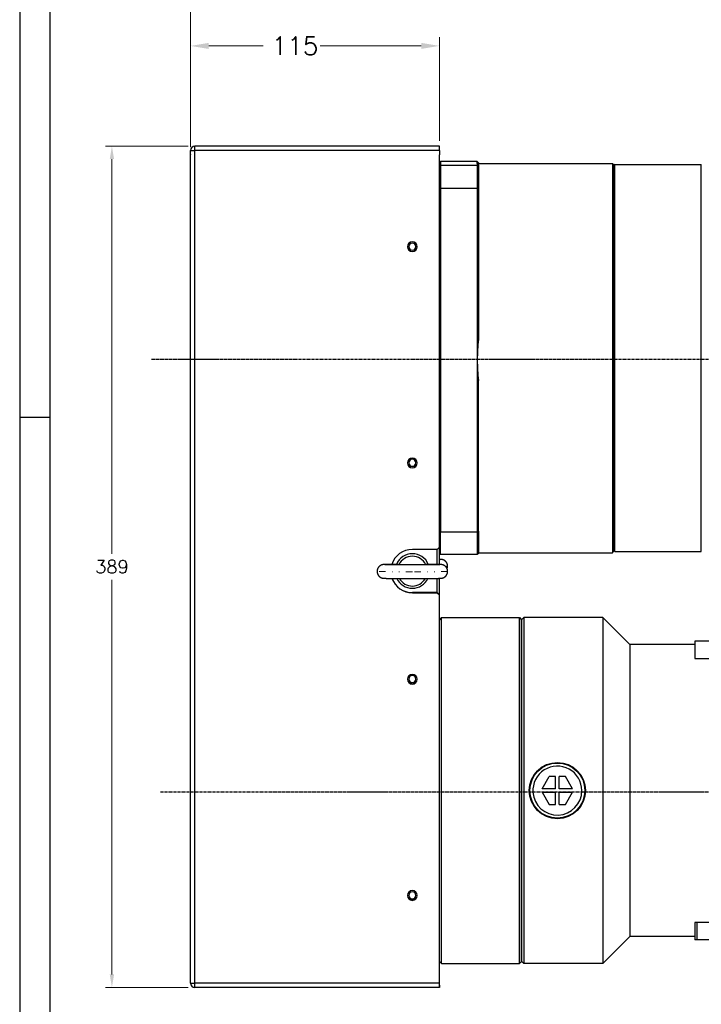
# Model space of a CAD drawing. Header units: inches. Extents: x 0 to 1685, y 0 to 1188.
# Tile 2 of 18: x 0 to 315, y 323 to 778. Entities that reach past the tile are written whole.
import ezdxf

# ---------------------------------------------------------------- set-up
doc = ezdxf.new("R2010")
doc.units = ezdxf.units.IN
doc.linetypes.add('CENTER', pattern=[2, 1.25, -0.25, 0.25, -0.25])
doc.linetypes.add('DASHEDBIDOT', pattern=[12.4, 3, -3, 0.2, -3, 0.2, -3])
doc.layers.add('ATA-CENTER', color=133, linetype='CENTER')
doc.layers.add('Layer0000', color=7, linetype='Continuous', lineweight=25)
doc.styles.get("Standard").update_dxf_attribs({"font": 'simplex.shx'})
doc.dimstyles.new('ata_A0$0', dxfattribs={"dimtxt": 6, "dimasz": 6, "dimexe": 3, "dimexo": 3, "dimgap": 3, "dimtad": 0, "dimtih": 1, "dimtoh": 1, "dimdec": 6, "dimdsep": 46, "dimtxsty": 'Standard', "dimcen": 0, "dimclrd": 252, "dimclre": 252, "dimclrt": 4, "dimadec": 6, "dimazin": 2, "dimtfac": 1, "dimtdec": 6, "dimtofl": 0, "dimtmove": 0, "dimatfit": 3, "dimfxl": 0, "dimtolj": 1, "dimtzin": 0, "dimlwd": 0, "dimlwe": 0, "dimarcsym": 0})
doc.dimstyles.new('ata_A1', dxfattribs={"dimtxt": 4.2, "dimasz": 4.2, "dimexe": 2, "dimexo": 2, "dimgap": 2, "dimtad": 0, "dimtih": 1, "dimtoh": 1, "dimdec": 6, "dimdsep": 46, "dimtxsty": 'Standard', "dimcen": 0, "dimclrd": 252, "dimclre": 252, "dimclrt": 4, "dimadec": 6, "dimazin": 2, "dimtfac": 1, "dimtdec": 6, "dimtofl": 0, "dimtmove": 0, "dimatfit": 3, "dimfxl": 0, "dimtolj": 1, "dimtzin": 0, "dimlwd": 0, "dimlwe": 0, "dimarcsym": 0})

# ---------------------------------------------------------------- blocks, each defined once
blk = doc.blocks.new('*D9579')
at = {"layer": 'Defpoints', "color": 0}
for p in [(193.91, 765.84), (78.91, 715.96), (193.91, 717.96)]:
    blk.add_point(p, dxfattribs=at)
at = {"layer": 'Layer0000', "color": 252, "linetype": 'Continuous', "lineweight": 0}
for p, q in [((78.91, 719.96), (78.91, 769.84)), ((193.91, 721.96), (193.91, 769.84)), ((87.31, 765.84), (112.41, 765.84)), ((185.51, 765.84), (138.81, 765.84))]:
    blk.add_line(p, q, dxfattribs=at)
at = {"layer": 'Layer0000', "color": 252}
for points in [[(87.31, 767.24), (87.31, 764.44), (78.91, 765.84)], [(185.51, 764.44), (185.51, 767.24), (193.91, 765.84)]]:
    blk.add_solid(points, dxfattribs=at)
at = {"layer": 'Layer0000', "color": 4, "lineweight": 25, "insert": (116.41, 770.04), "char_height": 8.4, "attachment_point": 1}
blk.add_mtext('\\A1;115', dxfattribs=at)
blk = doc.blocks.new('*D9589')
at = {"color": 252, "lineweight": 0}
for p, q in [((77.91, 719.5), (39.6, 719.5)), ((42.6, 713.5), (42.6, 531)), ((42.6, 336.5), (42.6, 519)), ((77.91, 330.5), (39.6, 330.5))]:
    blk.add_line(p, q, dxfattribs=at)
at = {"color": 252}
for points in [[(43.6, 713.5), (41.6, 713.5), (42.6, 719.5)], [(41.6, 336.5), (43.6, 336.5), (42.6, 330.5)]]:
    blk.add_solid(points, dxfattribs=at)
at = {"layer": 'Defpoints', "color": 0}
for p in [(42.6, 719.5), (80.91, 719.5), (80.91, 330.5)]:
    blk.add_point(p, dxfattribs=at)
at = {"color": 4, "insert": (42.6, 525), "char_height": 6, "attachment_point": 5}
blk.add_mtext('\\A1;389', dxfattribs=at)
blk = doc.blocks.new('*D9581')
at = {"layer": 'Defpoints', "color": 0}
for p in [(646.61, 810.31), (78.91, 715.96), (646.61, 669.96)]:
    blk.add_point(p, dxfattribs=at)
at = {"layer": 'Layer0000', "color": 252, "linetype": 'Continuous', "lineweight": 0}
for p, q in [((78.91, 718.96), (78.91, 813.31)), ((646.61, 672.96), (646.61, 813.31)), ((84.91, 810.31), (347.76, 810.31)), ((640.61, 810.31), (377.76, 810.31))]:
    blk.add_line(p, q, dxfattribs=at)
at = {"layer": 'Layer0000', "color": 252}
for points in [[(84.91, 811.31), (84.91, 809.31), (78.91, 810.31)], [(640.61, 809.31), (640.61, 811.31), (646.61, 810.31)]]:
    blk.add_solid(points, dxfattribs=at)
at = {"layer": 'Layer0000', "color": 4, "lineweight": 25, "insert": (362.76, 810.31), "char_height": 6, "attachment_point": 5}
blk.add_mtext('\\A1;567.7', dxfattribs=at)
blk = doc.blocks.new('*D9580')
at = {"layer": 'Defpoints', "color": 0}
for p in [(901.91, 841.36), (78.91, 715.96), (901.91, 500.96)]:
    blk.add_point(p, dxfattribs=at)
at = {"layer": 'Layer0000', "color": 252, "linetype": 'Continuous', "lineweight": 0}
for p, q in [((78.91, 719.96), (78.91, 845.36)), ((901.91, 504.96), (901.91, 845.36)), ((87.31, 841.36), (449.32, 841.36)), ((893.51, 841.36), (478.9, 841.36))]:
    blk.add_line(p, q, dxfattribs=at)
at = {"layer": 'Layer0000', "color": 252}
for points in [[(87.31, 842.76), (87.31, 839.96), (78.91, 841.36)], [(893.51, 839.96), (893.51, 842.76), (901.91, 841.36)]]:
    blk.add_solid(points, dxfattribs=at)
at = {"layer": 'Layer0000', "color": 4, "lineweight": 25, "insert": (453.32, 845.56), "char_height": 8.4, "attachment_point": 1}
blk.add_mtext('\\A1;823', dxfattribs=at)
blk = doc.blocks.new('ata-Border-A1-002')
at = {"color": 253, "ltscale": 0.5}
for p, q in [((0, 594), (0, 0)), ((7, 297), (0, 297))]:
    blk.add_line(p, q, dxfattribs=at)
at = {"ltscale": 0.5}
blk.add_line((7, 9), (7, 585), dxfattribs=at)

msp = doc.modelspace()

# ---------------------------------------------------------------- linework, layer by layer
msp.add_line((193.9141311, 342.5317986), (193.9141311, 500.5317986))
at = {"layer": 'ATA-CENTER'}
for p, q in [((60.8295612, 620.9585331), (651.9094537, 620.9585331)), ((65.0669081, 421.0223749), (1251.6611174, 421.0223749))]:
    msp.add_line(p, q, dxfattribs=at)
at = {"layer": 'Layer0000', "color": 7, "linetype": 'Continuous', "lineweight": 25}
for p, q in [((193.9141311, 719.5035137), (80.9141311, 719.5035137)), ((193.9141311, 719.5035137), (80.9141311, 719.5035137)), ((80.9141311, 717.5280893), (80.9141311, 719.5034056)), ((193.9141311, 719.5034056), (80.9141311, 719.5034056)), ((193.9141311, 717.5280893), (193.9141311, 719.5034056)), ((78.9141311, 332.5054595), (78.9141311, 717.5036218)), ((78.9141311, 715.5281974), (78.9141311, 717.5035137)), ((80.9141311, 715.5074046), (80.9141311, 717.5280893)), ((193.9141311, 717.482829), (80.9141311, 717.482829)), ((80.9141311, 332.4846667), (80.9141311, 717.482829)), ((193.9141311, 717.5280893), (193.9141311, 715.5074046)), ((193.9141311, 534.0172136), (193.9141311, 715.5074046)), ((194.4141311, 712.3413146), (193.9141311, 711.8393745)), ((193.9141311, 710.1929311), (194.4141311, 710.690937)), ((194.4141311, 712.3413146), (194.4141311, 710.690937)), ((211.4141311, 712.3413146), (194.4141311, 712.3413146)), ((194.4141311, 710.690937), (194.4141311, 699.9535633)), ((194.4141311, 710.690937), (211.4141311, 710.690937)), ((211.4141309, 711.5161258), (211.4141311, 712.3413146)), ((211.4141309, 711.5161258), (211.4141311, 710.690937)), ((211.9141311, 711.8393744), (211.4141311, 712.3413144)), ((211.4141311, 710.690937), (211.4141311, 699.9535633)), ((211.4141311, 710.6909368), (211.9141311, 710.192931)), ((211.4223463, 711.5209895), (273.9141311, 711.5209895)), ((211.9141309, 710.917661), (211.9141311, 710.1929311)), ((211.9141311, 711.8393745), (211.914131, 711.5209895)), ((273.9141309, 711.5209896), (274.4141311, 711.0209894)), ((273.9141311, 711.5161258), (273.9141311, 711.5209898)), ((273.9141311, 711.5161258), (273.9141311, 531.5209898)), ((274.9141308, 711.0209896), (274.4141308, 710.5209897)), ((274.4141311, 532.0209901), (274.4141311, 711.0209895)), ((274.9141308, 620.5905118), (274.9141309, 711.0209898)), ((274.9141309, 711.0209898), (314.9141309, 711.0209898)), ((314.9141308, 620.5905118), (314.9141309, 711.0209898)), ((211.9141311, 710.1929311), (211.9141311, 699.769564)), ((194.4141311, 699.9535633), (193.9141311, 699.769564)), ((194.4141311, 699.9535633), (194.4141311, 541.2170639)), ((211.4141311, 699.9535633), (194.4141311, 699.9535633)), ((211.4141311, 699.9535633), (211.4141309, 620.5853136)), ((211.9141311, 699.7695642), (211.4141311, 699.9535635)), ((211.9141311, 699.769564), (211.9141309, 630.0636451)), ((211.4141309, 620.5853136), (211.4141311, 541.217064)), ((274.9141309, 532.0209898), (274.9141308, 620.5905118)), ((314.9141309, 532.0209898), (314.9141308, 620.5905118)), ((211.9141311, 541.4114597), (211.9141309, 611.1173786)), ((193.9141311, 541.4114596), (194.4141311, 541.2170639)), ((194.4141311, 541.2170639), (211.4141311, 541.217064)), ((194.4141311, 530.7006649), (194.4141311, 541.2170639)), ((211.4141311, 541.2170637), (211.9141311, 541.4114594)), ((211.4141311, 541.217064), (211.4141311, 530.7006649)), ((211.9141311, 541.4114597), (211.9141311, 531.202605)), ((192.9141311, 533.0172677), (181.4141311, 533.0172677)), ((192.9141311, 533.0172677), (193.9141311, 534.0172136)), ((192.9141311, 526.0823462), (192.9141311, 533.0172677)), ((193.9141311, 526.0594323), (193.9141311, 534.0172136)), ((193.9141311, 531.202605), (194.4141311, 530.7006649)), ((211.4141311, 530.7006649), (194.4141311, 530.7006649)), ((211.9141311, 531.2026051), (211.4141311, 530.7006651)), ((211.9141311, 531.52099), (273.9141311, 531.52099)), ((273.9141309, 531.5209899), (274.4141311, 532.0209901)), ((274.9141308, 532.0209899), (274.4141308, 532.5209899)), ((274.9141309, 532.0209898), (314.9141309, 532.0209898)), ((192.9141311, 513.0391414), (192.9141311, 519.6486557)), ((193.9141311, 512.0391954), (193.9141311, 519.6715692)), ((192.9141311, 513.0391414), (181.4141311, 513.0391414)), ((181.4141311, 513.0183486), (192.9141311, 513.0183486)), ((192.9141311, 513.0391414), (193.9141311, 512.0391954)), ((192.9141311, 513.0183486), (192.9141311, 513.0391414)), ((192.9141311, 513.0183486), (193.9141311, 512.0184026)), ((193.9141311, 512.0184026), (193.9141311, 512.0391954)), ((193.9141311, 330.5092423), (193.9141311, 512.0184026)), ((194.9141311, 501.5317986), (193.9141311, 500.5317986)), ((194.9141311, 501.5317986), (230.9141311, 501.5317986)), ((194.9141311, 341.5317986), (194.9141311, 501.5317986)), ((230.9141311, 501.5317986), (231.9141311, 500.5317986)), ((230.9141311, 341.5317986), (230.9141311, 501.5317986)), ((232.9141311, 501.5345818), (231.9141311, 500.5345818)), ((269.4141311, 501.5345818), (232.9141311, 501.5345818)), ((232.9141311, 501.5345818), (232.9141311, 341.5345818)), ((269.4141311, 501.5345818), (281.9141311, 489.0345818)), ((269.4141311, 501.5345818), (269.4141311, 341.5345818)), ((231.9141311, 500.5345818), (231.9141311, 342.5345818)), ((231.9141311, 342.5317986), (231.9141311, 500.5290153)), ((311.9141311, 489.0345818), (281.9141311, 489.0345818)), ((281.9141311, 489.0345818), (281.9141311, 354.0345818)), ((311.9141311, 490.5345818), (311.9141311, 482.5345818)), ((781.9141311, 490.5345818), (311.9141311, 490.5345818)), ((311.9141311, 482.5345818), (781.9141311, 482.5345818)), ((241.3704578, 422.3345818), (244.6613544, 428.0345818)), ((247.6141311, 428.0345818), (244.6613544, 428.0345818)), ((247.6141311, 422.3345818), (247.6141311, 428.0345818)), ((252.1669079, 428.0345818), (249.2141311, 428.0345818)), ((249.2141311, 422.3345818), (249.2141311, 428.0345818)), ((255.4578044, 422.3345818), (252.1669079, 428.0345818)), ((247.6141311, 422.3345818), (241.3704578, 422.3345818)), ((241.3704578, 420.7345818), (244.6613544, 415.0345818)), ((241.3704578, 420.7345818), (247.6141311, 420.7345818)), ((247.6141311, 415.0345818), (247.6141311, 420.7345818)), ((255.4578044, 422.3345818), (249.2141311, 422.3345818)), ((249.2141311, 415.0345818), (249.2141311, 420.7345818)), ((249.2141311, 420.7345818), (255.4578044, 420.7345818)), ((252.1669079, 415.0345818), (255.4578044, 420.7345818)), ((244.6613544, 415.0345818), (247.6141311, 415.0345818)), ((249.2141311, 415.0345818), (252.1669079, 415.0345818)), ((312.8148231, 360.5345818), (311.9141311, 360.5345818)), ((311.9141311, 360.5345818), (311.9141311, 360.1159365)), ((311.9141311, 360.1159365), (311.9141311, 352.5345818)), ((312.9141311, 360.5345818), (312.8148231, 360.5345818)), ((312.9141311, 360.5345818), (312.9141311, 352.5345818)), ((780.9141311, 360.5345818), (312.9141311, 360.5345818)), ((281.9141311, 354.0345818), (269.4141311, 341.5345818)), ((311.9141311, 354.0345818), (281.9141311, 354.0345818)), ((312.9141311, 352.5345818), (311.9141311, 352.5345818)), ((780.9141311, 352.5345818), (312.9141311, 352.5345818)), ((194.9141311, 341.5317986), (193.9141311, 342.5317986)), ((194.9141311, 341.5317986), (230.9141311, 341.5317986)), ((230.9141311, 341.5317986), (231.9141311, 342.5317986)), ((232.9141311, 341.5345818), (231.9141311, 342.5345818)), ((269.4141311, 341.5345818), (232.9141311, 341.5345818)), ((80.9141311, 330.5054595), (80.9141311, 332.4846667)), ((193.9141311, 332.4846667), (80.9141311, 332.4846667)), ((193.9141311, 330.5034056), (80.9141311, 330.5034056)), ((193.9141311, 331.5034056), (193.9141311, 330.4844364))]:
    msp.add_line(p, q, dxfattribs=at)
at = {"layer": 'Layer0000', "color": 251, "linetype": 'DASHEDBIDOT', "lineweight": 18}
msp.add_line((181.4141311, 513.0183486), (181.4141311, 513.0391414), dxfattribs=at)
at = {"layer": 'Layer0000', "color": 7, "linetype": 'Continuous', "lineweight": 25}
for centre, radius in [((211.4184738, 711.5166469), 0.004374), ((248.4141311, 421.5345818), 13), ((248.4141311, 421.5345818), 12.7)]:
    msp.add_circle(centre, radius, dxfattribs=at)
for centre, radius, start, end in [((80.9141311, 717.5035137), 2, 90.000126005, 179.999941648), ((80.9140771, 717.5034597), 1.999946, 89.998451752, 179.998451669), ((80.9140786, 717.5035651), 1.9999487, 89.998496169, 178.807331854), ((80.4141851, 765.5919875), 48.1117561, 268.213312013, 270.595391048), ((80.913915, 715.5281974), 1.9997839, 178.808859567, 179.999999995), ((214.7030042, 713.7557835), 3.9790393, 214.254095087, 225.501458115), ((181.4141311, 673.0095977), 2.25, 0.002643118, 179.997356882), ((181.4141311, 673.0304182), 1.65, 0.002643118, 179.997356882), ((181.4141311, 673.0098053), 2.25, 180.002643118, 359.997356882), ((181.4141311, 673.0305994), 2.250001, 180.532145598, 359.467854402), ((181.4141311, 673.0305704), 1.65, 180.002643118, 359.997356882), ((181.4141311, 673.0929527), 1.6500029, 182.167818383, 357.832181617), ((301.5521, 620.5827205), 90.1379691, 173.962326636, 179.99835172), ((301.2569532, 620.582725), 89.8428224, 179.998349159, 186.047591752), ((181.4141311, 573.0150021), 2.25, 0.002643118, 179.997356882), ((181.4141311, 573.0358226), 1.65, 0.002643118, 179.997356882), ((181.4141311, 573.0152097), 2.25, 180.002643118, 359.997356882), ((181.4141311, 573.0360038), 2.250001, 180.532145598, 359.467854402), ((181.4141311, 573.0359748), 1.65, 180.002643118, 359.997356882), ((181.4141311, 573.0983572), 1.6500029, 182.167818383, 357.832181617), ((181.4139709, 523.017321), 9.9999466, 89.999082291, 161.984134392), ((181.4141311, 523.038039), 8.0001526, 22.726336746, 157.273662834), ((181.4141311, 522.972602), 6.8892868, 25.458170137, 154.541829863), ((193.6052816, 538.4165745), 10.0537769, 271.760388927, 273.414565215), ((175.014249, 525.9577863), 0.1811215, 352.445989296, 78.38912158), ((172.7043977, 512.6246972), 13.5400893, 78.521455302, 79.405669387), ((190.1238644, 512.6246975), 13.540089, 100.594330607, 101.478544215), ((187.8139465, 525.9577452), 0.1810499, 101.438366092, 187.543881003), ((194.5618807, 525.2584061), 3.1522504, 337.692169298, 359.996846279), ((181.413981, 523.0183184), 9.9999699, 199.868075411, 270.000859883), ((181.4139817, 523.0391128), 9.9999715, 199.995293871, 270.000855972), ((181.4141311, 523.0391844), 8.0001709, 205.451066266, 334.548933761), ((181.4141311, 522.9736312), 6.8893093, 209.379211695, 330.620788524), ((181.4141311, 473.0204065), 2.25, 0.002643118, 179.997356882), ((181.4141311, 473.041227), 1.65, 0.002643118, 179.997356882), ((181.4141311, 473.0206141), 2.25, 180.002643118, 359.997356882), ((181.4141311, 473.0414082), 2.250001, 180.532145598, 359.467854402), ((181.4141311, 473.0413792), 1.65, 180.002643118, 359.997356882), ((181.4141311, 473.1037616), 1.6500029, 182.167818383, 357.832181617), ((248.4141311, 421.5345818), 11.325189, 0, 184.050689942), ((248.4141311, 421.5345818), 11.325189, 184.050689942, 0), ((181.4141311, 373.0258109), 2.25, 0.002643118, 179.997356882), ((181.4141311, 373.0466314), 1.65, 0.002643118, 179.997356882), ((181.4141311, 373.0260185), 2.25, 180.002643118, 359.997356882), ((181.4141311, 373.0468126), 2.250001, 180.532145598, 359.467854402), ((181.4141311, 373.0467836), 1.65, 180.002643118, 359.997356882), ((181.4141311, 373.109166), 1.6500029, 182.167818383, 357.832181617), ((80.4141851, 380.5938252), 48.1117561, 268.213312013, 270.595391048), ((80.9141311, 332.5054595), 2, 180.000058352, 269.999873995)]:
    msp.add_arc(centre, radius, start, end, dxfattribs=at)
at = {"layer": 'Layer0000', "color": 251, "linetype": 'DASHEDBIDOT', "lineweight": 18}
msp.add_arc((196.8026056, 532.101731), 6.9039371, 268.991389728, 277.586902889, dxfattribs=at)
at = {"layer": 'Layer0000', "color": 7, "linetype": 'Continuous', "lineweight": 25}
for points, knots in [([(197.7141311, 525.2582326), (197.7138579, 525.652051), (197.4928978, 526.5222759), (196.9470399, 527.3810556), (196.2551073, 527.9436734), (195.7449778, 528.1859893), (195.4570439, 528.2837553), (195.0795102, 528.3771734), (194.7615825, 528.4140665), (194.5097183, 528.4295681), (194.1482934, 528.4453098), (193.9141311, 528.4521817)], [0, 0, 0, 0.0317472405, 0.07245795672, 0.11371789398, 0.14466740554, 0.16032135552, 0.17117927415, 0.19775576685, 0.23256034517, 0.28531659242, 0.33955746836, 0.33955746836, 0.33955746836]), ([(175.0422145, 526.1351436), (174.2500326, 526.1305978), (172.4887095, 526.11693), (170.7178741, 526.0965545), (169.3401927, 526.0722739), (168.6667247, 526.0520152), (168.3185439, 526.0368363), (168.0666797, 526.0213347), (167.748752, 525.9844416), (167.3712183, 525.8910235), (167.0832844, 525.7932575), (166.5731549, 525.5509416), (165.8812223, 524.9883238), (165.3353644, 524.1295441), (165.1144044, 523.2593191), (165.1141311, 522.8655008)], [0.63491212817, 0.63491212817, 0.63491212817, 0.67156634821, 0.72374412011, 0.77798519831, 0.83220635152, 0.85733654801, 0.88371562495, 0.90111854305, 0.91440726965, 0.91983642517, 0.92766368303, 0.94313899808, 0.96376971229, 0.98412580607, 1, 1, 1]), ([(181.4141311, 525.8787881), (179.8690082, 525.8787946), (177.1420854, 525.8855619), (174.7961288, 525.896631), (172.6311188, 525.9129154), (170.8500131, 525.9332896), (169.4733258, 525.9572266), (168.7789801, 525.9789619), (168.6269668, 525.9875355), (168.6241763, 525.987914)], [0, 0, 0, 0.1636505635, 0.2974128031, 0.4371451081, 0.5812562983, 0.7191420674, 0.8685088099, 0.9635059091, 1, 1, 1]), ([(194.2040859, 525.987914), (194.2012954, 525.9875355), (194.0490091, 525.9789522), (193.5807815, 525.9642339), (192.7872215, 525.9460439), (191.2311197, 525.9236642), (189.2669741, 525.9051039), (186.9893811, 525.8909234), (184.5810705, 525.8822423), (182.4131477, 525.8787899), (181.4141311, 525.8787881)], [0, 0, 0, 0.036494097, 0.1314912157, 0.20159811, 0.341056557, 0.4851435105, 0.6233780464, 0.7670296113, 0.8939624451, 1, 1, 1]), ([(197.7141311, 522.8655008), (197.7137871, 523.267945), (197.5524067, 523.8914513), (197.302125, 524.4704478), (196.7618149, 525.17785), (196.0149591, 525.6906895), (195.4573382, 525.8946411), (195.1133363, 525.9744937), (194.8898077, 526.0058949), (194.7092986, 526.0236622), (194.4897549, 526.0379335), (194.167627, 526.0517718), (193.4733199, 526.0727501), (192.0694221, 526.0970808), (190.2577628, 526.1178075), (188.4895139, 526.131113), (187.7789337, 526.1351844)], [0, 0, 0, 0.01620656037, 0.02608607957, 0.04173524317, 0.06203263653, 0.0784318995, 0.08713221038, 0.09610127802, 0.10554747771, 0.11957059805, 0.14198730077, 0.16767821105, 0.22382202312, 0.27699587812, 0.33233710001, 0.36521256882, 0.36521256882, 0.36521256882]), ([(165.1141311, 522.8655008), (165.1144751, 522.4630566), (165.2758555, 521.8395504), (165.5261372, 521.2605539), (166.0664472, 520.5531516), (166.8133009, 520.0403138), (167.370905, 519.836367), (167.7148946, 519.7565137), (167.9384298, 519.7251096), (168.1189411, 519.7073413), (168.3384847, 519.6930693), (168.6606168, 519.6792305), (169.3549351, 519.6582517), (170.7588402, 519.6339208), (172.5706312, 519.6131934), (174.7565651, 519.5967481), (177.1188576, 519.5856007), (179.8609418, 519.5787945), (181.4141311, 519.5787881)], [0, 0, 0, 0.0324142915, 0.0521740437, 0.0834735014, 0.1240697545, 0.1568692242, 0.1742693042, 0.1922072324, 0.2110996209, 0.2391458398, 0.2839814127, 0.335367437, 0.4476602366, 0.554011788, 0.6646982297, 0.7719585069, 0.8745278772, 1, 1, 1]), ([(181.4141311, 519.5787881), (182.4181472, 519.5787899), (184.5973437, 519.5822601), (186.3452602, 519.5885583), (188.1924193, 519.5974129), (190.3628564, 519.6142543), (191.7295256, 519.6301133), (193.2850388, 519.6526374), (194.1676492, 519.6792307), (194.4897771, 519.6930693), (194.7093211, 519.7073413), (194.8898324, 519.7251096), (195.1133676, 519.7565137), (195.4573572, 519.836367), (196.0149613, 520.0403138), (196.761815, 520.5531516), (197.302125, 521.2605539), (197.5524067, 521.8395504), (197.7137871, 522.4630566), (197.7141311, 522.8655008)], [0, 0, 0, 0.0812810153, 0.1785922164, 0.2311414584, 0.3431822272, 0.4498821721, 0.5082887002, 0.6646315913, 0.7160177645, 0.7608534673, 0.7888997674, 0.8077922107, 0.8257301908, 0.8431303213, 0.8759298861, 0.9165262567, 0.9478258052, 0.9675856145, 1, 1, 1])]:
    msp.add_open_spline(points, degree=2, knots=knots, dxfattribs=at)
at = {"layer": 'Layer0000', "color": 251, "linetype": 'DASHEDBIDOT', "lineweight": 18}
for points in [[(181.4141311, 522.6960395), (165.1141311, 522.6960395), (165.1141311, 522.8655008)], [(197.7141311, 522.8655008), (197.7141311, 522.6960395), (181.4141311, 522.6960395)]]:
    msp.add_rational_spline(points, [1, 0.707106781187, 1], degree=2, dxfattribs=at)

# ---------------------------------------------------------------- block references
at = {"xscale": 2, "yscale": 2, "zscale": 2}
msp.add_blockref('ata-Border-A1-002', (0, 0), dxfattribs=at)

# ---------------------------------------------------------------- dimensions: what is measured, and where the dimension line sits
dim = msp.add_linear_dim(base=(42.5987866, 719.5034056), p1=(80.9141311, 330.5034056), p2=(80.9141311, 719.5034056), angle=90, dimstyle='ata_A0$0')
dim.commit()
dim.dimension.update_dxf_attribs({"geometry": '*D9589', "text_midpoint": (42.5987866, 525.0034056)})
at = {"layer": 'Layer0000', "color": 7, "linetype": 'Continuous', "lineweight": 25}
for base, p1, p2, picture, middle in [((901.9141311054, 841.3578870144), (78.9141311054, 715.9585330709), (901.9141311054, 500.9585330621), '*D9580', (464.1104719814, 841.3578870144)), ((193.9141311, 765.8350804), (78.9141311, 715.9585331), (193.9141311, 717.9585331), '*D9579', (125.610472, 765.8350804))]:
    dim = msp.add_linear_dim(base=base, p1=p1, p2=p2, angle=180, dimstyle='ata_A1', override={"dimscale": 2, "dimtol": 0, "dimlim": 0, "dimtp": 0, "dimtm": 0, "dimtfac": 0.5, "dimtdec": 6, "dimtolj": 1, "dimtzin": 0}, dxfattribs=at)
    dim.commit()
    dim.dimension.update_dxf_attribs({"geometry": picture, "text_midpoint": middle, "dimtype": 160})
dim = msp.add_linear_dim(base=(646.6141309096, 810.3083454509), p1=(78.9141311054, 715.9585330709), p2=(646.6141309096, 669.9585335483), dimstyle='ata_A0$0', dxfattribs=at)
dim.commit()
dim.dimension.update_dxf_attribs({"geometry": '*D9581', "text_midpoint": (362.7641310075, 810.3083454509)})

doc.saveas('drawing.dxf')
